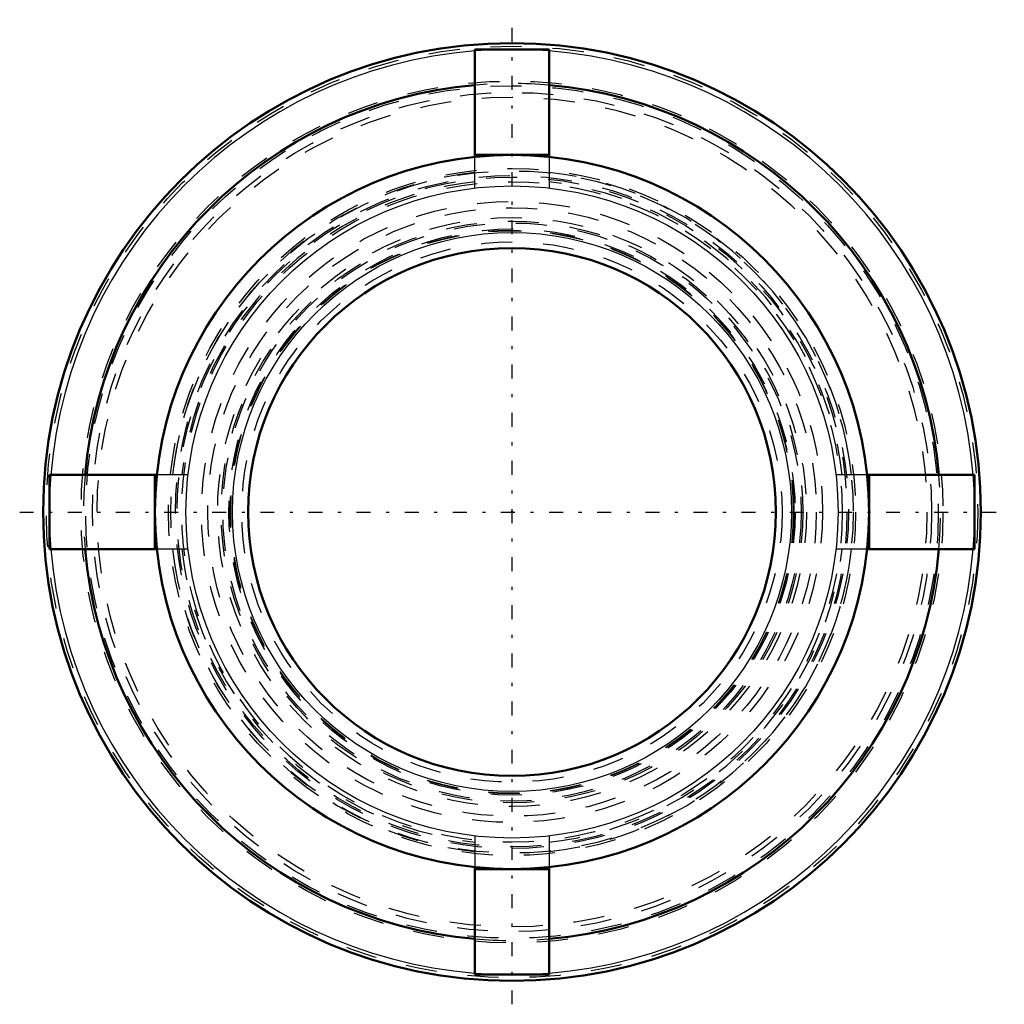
# Model space of a CAD drawing. Header units: millimetres. Extents: x -15.9 to 15.9, y -15.9 to 15.9.
import ezdxf

# ---------------------------------------------------------------- set-up
doc = ezdxf.new("R2010")
doc.units = ezdxf.units.MM
doc.linetypes.add('Center', pattern=[1.5, 0.45, -0.5, 0.05, -0.5])
doc.linetypes.add('Dashed', pattern=[2, 1, -1])
for name, color, linetype, lineweight in [('2d ConnectionPoints', 7, 'Continuous', 50), ('AM_0', 7, 'Continuous', 50), ('AM_4', 3, 'Continuous', 25), ('AM_7', 7, 'Center', 25), ('AM_9', 6, 'Dashed', 25)]:
    doc.layers.add(name, color=color, linetype=linetype, lineweight=lineweight)

msp = doc.modelspace()

# ---------------------------------------------------------------- linework, layer by layer
at = {"layer": '2d ConnectionPoints'}
msp.add_point((0, 0), dxfattribs=at)
at = {"layer": 'AM_0'}
for p, q in [((-1.2, 14.892), (-1.2, 11.437)), ((-1.2, 14.892), (1.2, 14.892)), ((1.2, 14.892), (1.2, 11.437)), ((1.2, 11.5), (-1.2, 11.5)), ((-14.892, -1.2), (-14.892, 1.2)), ((-11.437, 1.2), (-14.892, 1.2)), ((-11.5, -1.2), (-11.5, 1.2)), ((14.892, 1.2), (11.437, 1.2)), ((11.5, -1.2), (11.5, 1.2)), ((14.892, 1.2), (14.892, -1.2)), ((-11.437, -1.2), (-14.892, -1.2)), ((14.892, -1.2), (11.437, -1.2)), ((-1.2, -11.437), (-1.2, -14.892)), ((1.2, -11.5), (-1.2, -11.5)), ((1.2, -11.437), (1.2, -14.892)), ((1.2, -14.892), (-1.2, -14.892))]:
    msp.add_line(p, q, dxfattribs=at)
for radius in [15.1, 11.5, 8.5]:
    msp.add_circle((0, 0), radius, dxfattribs=at)
for start, end in [(94.9885, 175.0115), (4.9885, 85.0115), (184.9885, 265.0115), (274.9885, 355.0115)]:
    msp.add_arc((0, 0), 13.8, start, end, dxfattribs=at)
at = {"layer": 'AM_4'}
for radius in [10.5, 9]:
    msp.add_circle((0, 0), radius, dxfattribs=at)
for start, end in [(94.6194, 175.3806), (87.9931, 92.0069), (4.6194, 85.3806), (177.9931, 182.0069), (357.9931, 2.0069), (184.6194, 265.3806), (274.6194, 355.3806), (267.9931, 272.0069)]:
    msp.add_arc((0, 0), 14.9, start, end, dxfattribs=at)
at = {"layer": 'AM_7'}
for p, q in [((0, -15.855), (0, 15.855)), ((-15.855, 0), (15.855, 0))]:
    msp.add_line(p, q, dxfattribs=at)
at = {"layer": 'AM_9'}
for p, q in [((-1.2, 10.431), (-1.2, 11.437)), ((1.2, 11.437), (1.2, 10.431)), ((-10.431, 1.2), (-11.437, 1.2)), ((11.437, 1.2), (10.431, 1.2)), ((-10.431, -1.2), (-11.437, -1.2)), ((11.437, -1.2), (10.431, -1.2)), ((-1.2, -10.431), (-1.2, -11.437)), ((1.2, -10.431), (1.2, -11.437))]:
    msp.add_line(p, q, dxfattribs=at)
for radius in [15, 13.878, 13.728, 13.512, 13.362, 11.066, 10.986, 10.836, 10.786, 10.636, 10, 9.8, 9.482, 9.366, 9.31, 9.116, 9.075, 9.06, 8.7]:
    msp.add_circle((0, 0), radius, dxfattribs=at)
for radius, start, end in [(14.9, 92.0069, 94.6194), (14.9, 85.3806, 87.9931), (13.8, 85.0115, 94.9885), (11, 96.2629, 173.7371), (11, 6.2629, 83.7371), (10.7, 96.4392, 173.5608), (10.7, 6.4392, 83.5608), (14.9, 175.3806, 177.9931), (13.8, 175.0115, 184.9885), (13.8, 355.0115, 4.9885), (14.9, 2.0069, 4.6194), (14.9, 182.0069, 184.6194), (14.9, 355.3806, 357.9931), (11, 186.2629, 263.7371), (10.7, 186.4392, 263.5608), (10.7, 276.4392, 353.5608), (11, 276.2629, 353.7371), (13.8, 265.0115, 274.9885), (14.9, 265.3806, 267.9931), (14.9, 272.0069, 274.6194)]:
    msp.add_arc((0, 0), radius, start, end, dxfattribs=at)

doc.saveas('drawing.dxf')
